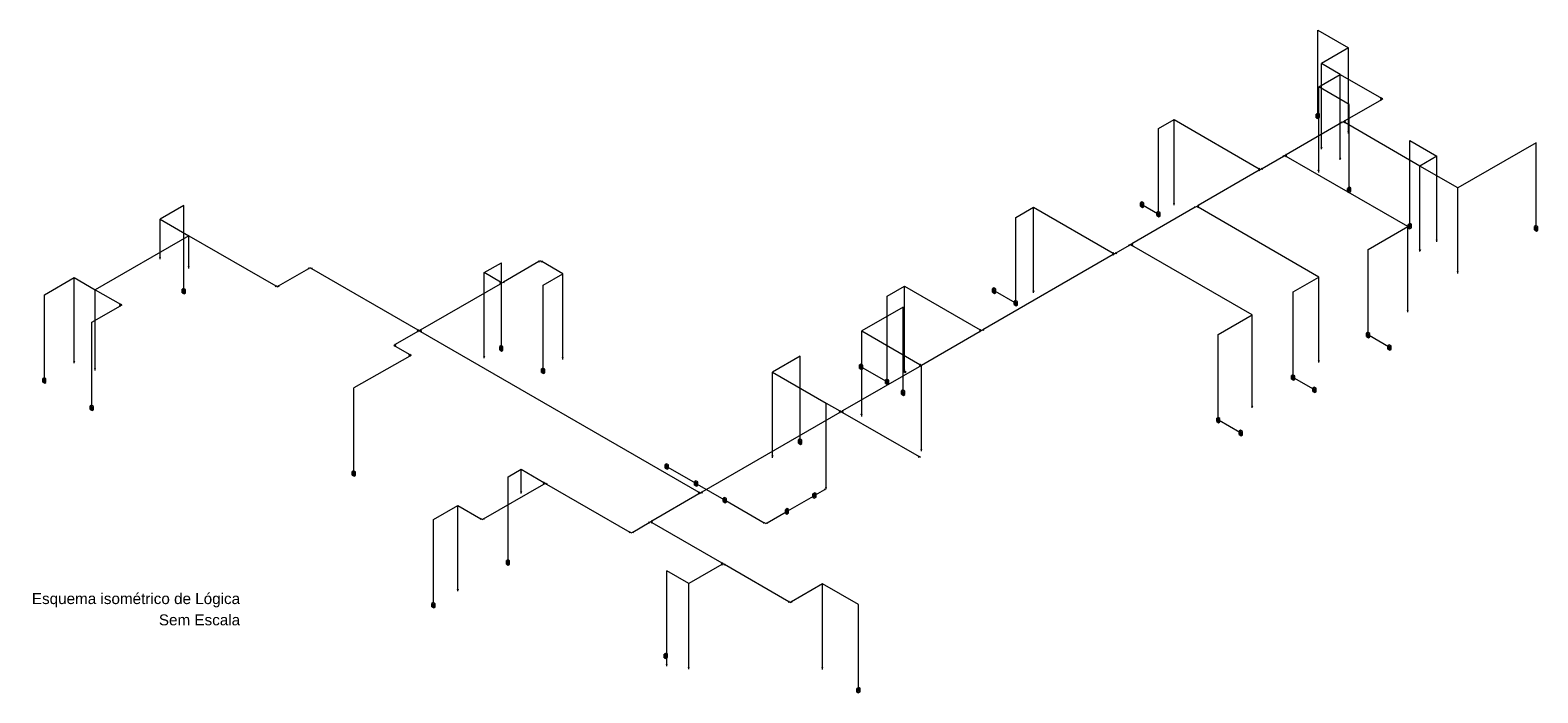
# Model space of a CAD drawing. Header units: feet. Extents: x 0 to 201, y 3 to 56.
# Tile 26 of 26: x 108 to 201, y 15 to 56. Entities that reach past the tile are written whole.
import ezdxf

# ---------------------------------------------------------------- set-up
doc = ezdxf.new("R2010")
doc.units = ezdxf.units.FT
doc.header["$LTSCALE"] = 0.1
doc.header["$MEASUREMENT"] = 0
for name, color, linetype, lineweight in [('DI-Títulos', 3, 'Continuous', 5), ('LO-Condutos', 1, 'Continuous', 5), ('LO-Conexões', 9, 'Continuous', 5)]:
    doc.layers.add(name, color=color, linetype=linetype, lineweight=lineweight)
doc.styles.add('Arial', font='arial.ttf')

msp = doc.modelspace()

# ---------------------------------------------------------------- linework, layer by layer
at = {"layer": 'LO-Condutos', "linetype": 'Continuous'}
for p, q in [((187.573, 50.908), (187.573, 56.099)), ((187.573, 56.099), (189.476, 55)), ((189.476, 55), (187.794, 54.029)), ((189.476, 49.8), (189.476, 55)), ((189.476, 49.8), (189.476, 55)), ((187.621, 52.595), (188.949, 53.362)), ((187.794, 48.829), (187.794, 54.029)), ((188.949, 53.362), (187.794, 54.029)), ((187.794, 48.829), (187.794, 54.029)), ((188.949, 48.162), (188.949, 53.362)), ((188.949, 48.162), (188.949, 53.362)), ((188.949, 48.162), (188.949, 53.362)), ((188.949, 53.362), (191.5, 51.889)), ((187.621, 47.395), (187.621, 52.595)), ((189.506, 51.507), (187.621, 52.595)), ((187.621, 47.395), (187.621, 52.595)), ((191.5, 51.789), (189.233, 50.48)), ((189.506, 46.315), (189.506, 51.507)), ((177.706, 50.014), (178.664, 50.567)), ((178.664, 45.367), (178.664, 50.567)), ((178.664, 45.367), (178.664, 50.567)), ((178.664, 50.567), (183.938, 47.523)), ((177.706, 44.823), (177.706, 50.014)), ((189.059, 50.38), (185.61, 48.388)), ((193.893, 47.689), (189.233, 50.38)), ((193.26, 44.076), (193.26, 49.268)), ((193.26, 49.268), (194.944, 48.296)), ((201.089, 49.133), (196.241, 46.333)), ((201.089, 43.941), (201.089, 49.133)), ((185.437, 48.288), (184.111, 47.523)), ((193.133, 43.945), (185.61, 48.288)), ((194.944, 48.296), (193.893, 47.689)), ((193.893, 42.489), (193.893, 47.689)), ((193.893, 42.489), (193.893, 47.689)), ((196.241, 46.333), (193.893, 47.689)), ((193.893, 42.489), (193.893, 47.689)), ((194.944, 43.096), (194.944, 48.296)), ((194.944, 43.096), (194.944, 48.296)), ((183.938, 47.423), (180.152, 45.237)), ((196.241, 41.133), (196.241, 46.333)), ((196.241, 41.133), (196.241, 46.333)), ((117.342, 45.245), (115.88, 44.401)), ((117.342, 40.053), (117.342, 45.245)), ((168.861, 44.505), (169.971, 45.145)), ((169.971, 39.945), (169.971, 45.145)), ((169.971, 39.945), (169.971, 45.145)), ((169.971, 45.145), (174.896, 42.302)), ((179.979, 45.137), (176.058, 42.874)), ((176.754, 45.264), (177.646, 44.749)), ((187.637, 40.816), (180.152, 45.137)), ((115.88, 42.025), (115.88, 44.401)), ((115.88, 42.025), (115.88, 44.401)), ((115.88, 44.401), (117.656, 43.375)), ((168.861, 39.313), (168.861, 44.505)), ((190.676, 42.526), (193.133, 43.945)), ((193.133, 38.745), (193.133, 43.945)), ((193.133, 38.745), (193.133, 43.945)), ((117.656, 43.375), (111.863, 40.031)), ((117.656, 41.449), (117.656, 43.375)), ((117.656, 41.449), (117.656, 43.375)), ((117.656, 41.449), (117.656, 43.375)), ((117.656, 43.375), (123.045, 40.264)), ((174.896, 42.202), (166.834, 37.548)), ((175.885, 42.774), (175.069, 42.302)), ((183.505, 38.474), (176.058, 42.774)), ((190.676, 37.335), (190.676, 42.526)), ((123.218, 40.264), (125.084, 41.341)), ((125.257, 41.341), (131.839, 37.541)), ((135.944, 41.087), (137.009, 41.702)), ((135.944, 35.887), (135.944, 41.087)), ((136.962, 40.499), (135.944, 41.087)), ((135.944, 35.887), (135.944, 41.087)), ((137.009, 36.51), (137.009, 41.702)), ((139.333, 41.768), (137.135, 40.499)), ((140.816, 41.012), (139.507, 41.768)), ((108.712, 39.711), (110.564, 40.78)), ((110.564, 35.58), (110.564, 40.78)), ((110.564, 35.58), (110.564, 40.78)), ((110.564, 40.78), (111.863, 40.031)), ((132.012, 37.541), (136.962, 40.399)), ((139.597, 40.308), (140.816, 41.012)), ((139.597, 35.116), (139.597, 40.308)), ((140.816, 35.812), (140.816, 41.012)), ((140.816, 35.812), (140.816, 41.012)), ((160.896, 39.629), (161.976, 40.253)), ((161.976, 35.053), (161.976, 40.253)), ((161.976, 35.053), (161.976, 40.253)), ((161.976, 40.253), (166.661, 37.548)), ((186.041, 39.894), (187.637, 40.816)), ((187.637, 35.616), (187.637, 40.816)), ((187.637, 35.616), (187.637, 40.816)), ((108.712, 34.52), (108.712, 39.711)), ((111.863, 35.135), (111.863, 40.031)), ((111.863, 35.135), (111.863, 40.031)), ((111.863, 40.031), (113.419, 39.133)), ((111.863, 35.135), (111.863, 40.031)), ((160.896, 34.438), (160.896, 39.629)), ((167.595, 39.936), (168.801, 39.24)), ((186.041, 34.703), (186.041, 39.894)), ((111.653, 38.013), (113.419, 39.033)), ((161.883, 38.959), (159.322, 37.48)), ((161.883, 33.767), (161.883, 38.959)), ((181.406, 37.262), (183.505, 38.474)), ((183.505, 32.813), (183.505, 38.474)), ((183.505, 32.813), (183.505, 38.474)), ((111.653, 32.822), (111.653, 38.013)), ((131.839, 37.441), (130.439, 36.633)), ((132.012, 37.441), (149.244, 27.492)), ((159.322, 32.28), (159.322, 37.48)), ((159.322, 32.28), (159.322, 37.48)), ((159.322, 37.48), (162.932, 35.395)), ((166.661, 37.448), (163.019, 35.345)), ((130.439, 36.533), (131.334, 36.016)), ((181.406, 32.071), (181.406, 37.262)), ((191.95, 36.491), (190.736, 37.191)), ((131.334, 35.916), (127.873, 33.957)), ((155.517, 35.923), (153.802, 34.933)), ((155.517, 30.732), (155.517, 35.923)), ((153.802, 29.733), (153.802, 34.933)), ((153.802, 29.733), (153.802, 34.933)), ((153.802, 34.933), (157.127, 33.013)), ((163.019, 35.345), (158.14, 32.528)), ((159.355, 35.218), (160.835, 34.364)), ((163.019, 30.145), (163.019, 35.345)), ((163.019, 30.145), (163.019, 35.345)), ((187.302, 33.866), (186.101, 34.559)), ((127.873, 28.765), (127.873, 33.957)), ((157.127, 27.813), (157.127, 33.013)), ((157.127, 27.813), (157.127, 33.013)), ((157.127, 33.013), (157.967, 32.528)), ((157.967, 32.428), (149.417, 27.492)), ((158.14, 32.428), (162.873, 29.696)), ((182.731, 31.197), (181.466, 31.927)), ((147.309, 29.053), (149.008, 28.073)), ((137.422, 28.444), (138.234, 28.913)), ((137.422, 23.252), (137.422, 28.444)), ((138.234, 27.507), (138.234, 28.913)), ((138.234, 27.507), (138.234, 28.913)), ((138.234, 28.913), (139.64, 28.102)), ((135.912, 25.85), (139.64, 28.002)), ((139.813, 28.002), (144.97, 25.025)), ((149.244, 27.392), (146.332, 25.711)), ((149.129, 28.003), (150.786, 27.045)), ((154.758, 26.346), (156.334, 27.256)), ((156.455, 27.326), (157.04, 27.663)), ((132.814, 25.796), (134.323, 26.667)), ((134.323, 21.467), (134.323, 26.667)), ((134.323, 21.467), (134.323, 26.667)), ((134.323, 26.667), (135.739, 25.85)), ((150.908, 26.975), (153.292, 25.599)), ((153.465, 25.599), (154.637, 26.276)), ((132.814, 20.604), (132.814, 25.796)), ((145.143, 25.025), (146.159, 25.611)), ((146.332, 25.611), (150.657, 23.114)), ((147.26, 16.829), (147.26, 22.629)), ((148.625, 21.841), (147.26, 22.629)), ((150.657, 23.014), (148.625, 21.841)), ((154.809, 20.717), (150.83, 23.014)), ((148.625, 16.641), (148.625, 21.841)), ((148.625, 16.641), (148.625, 21.841)), ((156.899, 21.824), (154.983, 20.717)), ((156.899, 16.624), (156.899, 21.824)), ((159.119, 20.542), (156.899, 21.824)), ((156.899, 16.624), (156.899, 21.824)), ((159.119, 15.351), (159.119, 20.542))]:
    msp.add_line(p, q, dxfattribs=at)
at = {"layer": 'LO-Conexões', "color": 3}
for p, q in [((191.457, 51.864), (191.543, 51.914)), ((191.543, 51.764), (191.457, 51.814)), ((191.587, 51.839), (191.5, 51.889)), ((191.587, 51.839), (191.5, 51.789)), ((187.471, 50.68), (187.471, 50.897)), ((187.553, 50.632), (187.553, 50.849)), ((187.592, 50.75), (187.592, 50.967)), ((187.674, 50.702), (187.674, 50.919)), ((189.146, 50.43), (189.059, 50.38)), ((189.146, 50.43), (189.233, 50.48)), ((189.146, 50.43), (189.233, 50.38)), ((189.189, 50.505), (189.276, 50.455)), ((189.103, 50.355), (189.016, 50.405)), ((189.276, 50.405), (189.189, 50.355)), ((189.52, 49.775), (189.433, 49.825)), ((189.52, 49.775), (189.433, 49.825)), ((189.476, 49.7), (189.476, 49.8)), ((189.476, 49.7), (189.476, 49.8)), ((187.837, 48.804), (187.75, 48.854)), ((187.837, 48.804), (187.75, 48.854)), ((187.794, 48.729), (187.794, 48.829)), ((187.794, 48.729), (187.794, 48.829)), ((185.48, 48.263), (185.393, 48.313)), ((185.523, 48.338), (185.437, 48.288)), ((185.523, 48.338), (185.61, 48.388)), ((185.523, 48.338), (185.61, 48.288)), ((185.567, 48.413), (185.653, 48.363)), ((185.653, 48.313), (185.567, 48.263)), ((188.992, 48.137), (188.905, 48.187)), ((188.992, 48.137), (188.905, 48.187)), ((188.992, 48.137), (188.905, 48.187)), ((188.949, 48.062), (188.949, 48.162)), ((188.949, 48.062), (188.949, 48.162)), ((188.949, 48.062), (188.949, 48.162)), ((183.894, 47.498), (183.981, 47.548)), ((183.981, 47.398), (183.894, 47.448)), ((184.024, 47.473), (183.938, 47.523)), ((184.024, 47.473), (183.938, 47.423)), ((184.024, 47.473), (184.111, 47.523)), ((184.068, 47.548), (184.154, 47.498)), ((187.664, 47.37), (187.577, 47.42)), ((187.664, 47.37), (187.577, 47.42)), ((187.621, 47.295), (187.621, 47.395)), ((187.621, 47.295), (187.621, 47.395)), ((189.404, 46.087), (189.404, 46.304)), ((189.486, 46.04), (189.486, 46.257)), ((189.525, 46.157), (189.525, 46.374)), ((189.607, 46.11), (189.607, 46.327)), ((176.592, 45.201), (176.592, 45.418)), ((176.674, 45.249), (176.674, 45.466)), ((176.713, 45.131), (176.713, 45.348)), ((176.795, 45.179), (176.795, 45.396)), ((177.605, 44.617), (177.605, 44.834)), ((177.687, 44.664), (177.687, 44.881)), ((178.708, 45.342), (178.621, 45.392)), ((178.708, 45.342), (178.621, 45.392)), ((178.664, 45.267), (178.664, 45.367)), ((178.664, 45.267), (178.664, 45.367)), ((180.022, 45.112), (179.935, 45.162)), ((180.065, 45.187), (179.979, 45.137)), ((180.065, 45.187), (180.152, 45.237)), ((180.065, 45.187), (180.152, 45.137)), ((180.109, 45.262), (180.195, 45.212)), ((180.195, 45.162), (180.109, 45.112)), ((177.726, 44.547), (177.726, 44.764)), ((177.808, 44.594), (177.808, 44.811)), ((193.159, 43.848), (193.159, 44.065)), ((193.241, 43.801), (193.241, 44.018)), ((193.28, 43.918), (193.28, 44.135)), ((193.362, 43.871), (193.362, 44.088)), ((200.988, 43.736), (200.988, 43.953)), ((201.07, 43.783), (201.07, 44)), ((201.109, 43.666), (201.109, 43.883)), ((201.191, 43.713), (201.191, 43.93)), ((194.987, 43.071), (194.9, 43.121)), ((194.987, 43.071), (194.9, 43.121)), ((194.944, 42.996), (194.944, 43.096)), ((194.944, 42.996), (194.944, 43.096)), ((115.923, 42), (115.837, 42.05)), ((115.923, 42), (115.837, 42.05)), ((115.88, 41.925), (115.88, 42.025)), ((115.88, 41.925), (115.88, 42.025)), ((174.852, 42.277), (174.939, 42.327)), ((174.939, 42.177), (174.852, 42.227)), ((174.982, 42.252), (174.896, 42.302)), ((174.982, 42.252), (174.896, 42.202)), ((174.982, 42.252), (175.069, 42.302)), ((175.025, 42.327), (175.112, 42.277)), ((175.928, 42.749), (175.842, 42.799)), ((175.972, 42.824), (175.885, 42.774)), ((175.972, 42.824), (176.058, 42.874)), ((175.972, 42.824), (176.058, 42.774)), ((176.015, 42.899), (176.102, 42.849)), ((176.102, 42.799), (176.015, 42.749)), ((193.936, 42.464), (193.849, 42.514)), ((193.936, 42.464), (193.849, 42.514)), ((193.936, 42.464), (193.849, 42.514)), ((193.893, 42.389), (193.893, 42.489)), ((193.893, 42.389), (193.893, 42.489)), ((193.893, 42.389), (193.893, 42.489)), ((117.699, 41.424), (117.613, 41.474)), ((117.699, 41.424), (117.613, 41.474)), ((117.699, 41.424), (117.613, 41.474)), ((117.656, 41.349), (117.656, 41.449)), ((117.656, 41.349), (117.656, 41.449)), ((117.656, 41.349), (117.656, 41.449)), ((125.127, 41.316), (125.041, 41.366)), ((125.171, 41.391), (125.084, 41.341)), ((125.171, 41.391), (125.257, 41.341)), ((125.3, 41.366), (125.214, 41.316)), ((139.377, 41.743), (139.29, 41.793)), ((139.42, 41.818), (139.333, 41.768)), ((139.42, 41.818), (139.507, 41.768)), ((139.55, 41.793), (139.463, 41.743)), ((196.284, 41.108), (196.198, 41.158)), ((196.284, 41.108), (196.198, 41.158)), ((196.241, 41.033), (196.241, 41.133)), ((196.241, 41.033), (196.241, 41.133)), ((123.002, 40.239), (123.089, 40.289)), ((123.132, 40.214), (123.045, 40.264)), ((123.132, 40.214), (123.218, 40.264)), ((123.175, 40.289), (123.262, 40.239)), ((136.919, 40.474), (137.006, 40.524)), ((137.006, 40.374), (136.919, 40.424)), ((137.049, 40.449), (136.962, 40.499)), ((137.049, 40.449), (136.962, 40.399)), ((137.049, 40.449), (137.135, 40.499)), ((137.092, 40.524), (137.179, 40.474)), ((117.24, 39.848), (117.24, 40.065)), ((117.322, 39.895), (117.322, 40.112)), ((117.361, 39.778), (117.361, 39.995)), ((117.443, 39.825), (117.443, 40.042)), ((167.432, 39.874), (167.432, 40.091)), ((167.515, 39.921), (167.515, 40.138)), ((167.553, 39.804), (167.553, 40.021)), ((167.636, 39.851), (167.636, 40.068)), ((168.76, 39.107), (168.76, 39.324)), ((168.842, 39.155), (168.842, 39.372)), ((168.881, 39.037), (168.881, 39.254)), ((168.963, 39.085), (168.963, 39.302)), ((170.015, 39.92), (169.928, 39.97)), ((170.015, 39.92), (169.928, 39.97)), ((169.971, 39.845), (169.971, 39.945)), ((169.971, 39.845), (169.971, 39.945)), ((113.375, 39.108), (113.462, 39.158)), ((113.462, 39.008), (113.375, 39.058)), ((113.505, 39.083), (113.419, 39.133)), ((113.505, 39.083), (113.419, 39.033)), ((193.176, 38.72), (193.09, 38.77)), ((193.176, 38.72), (193.09, 38.77)), ((193.133, 38.645), (193.133, 38.745)), ((193.133, 38.645), (193.133, 38.745)), ((131.796, 37.516), (131.882, 37.566)), ((131.882, 37.416), (131.796, 37.466)), ((131.926, 37.491), (131.839, 37.541)), ((131.926, 37.491), (131.839, 37.441)), ((131.926, 37.491), (132.012, 37.541)), ((131.926, 37.491), (132.012, 37.441)), ((131.969, 37.566), (132.056, 37.516)), ((132.056, 37.466), (131.969, 37.416)), ((166.617, 37.523), (166.704, 37.573)), ((166.704, 37.423), (166.617, 37.473)), ((166.747, 37.498), (166.661, 37.548)), ((166.747, 37.498), (166.661, 37.448)), ((166.747, 37.498), (166.834, 37.548)), ((166.791, 37.573), (166.877, 37.523)), ((190.574, 37.129), (190.574, 37.346)), ((190.656, 37.176), (190.656, 37.393)), ((130.352, 36.583), (130.439, 36.633)), ((130.352, 36.583), (130.439, 36.533)), ((130.395, 36.658), (130.482, 36.608)), ((130.482, 36.558), (130.395, 36.508)), ((136.907, 36.304), (136.907, 36.521)), ((136.99, 36.352), (136.99, 36.569)), ((137.029, 36.234), (137.029, 36.451)), ((137.111, 36.282), (137.111, 36.499)), ((190.695, 37.059), (190.695, 37.276)), ((190.778, 37.106), (190.778, 37.323)), ((191.909, 36.358), (191.909, 36.575)), ((191.991, 36.406), (191.991, 36.623)), ((192.03, 36.288), (192.03, 36.505)), ((192.112, 36.336), (192.112, 36.553)), ((110.608, 35.555), (110.521, 35.605)), ((110.608, 35.555), (110.521, 35.605)), ((110.564, 35.48), (110.564, 35.58)), ((110.564, 35.48), (110.564, 35.58)), ((131.291, 35.991), (131.377, 36.041)), ((131.377, 35.891), (131.291, 35.942)), ((131.421, 35.966), (131.334, 36.016)), ((131.421, 35.966), (131.334, 35.916)), ((135.987, 35.862), (135.901, 35.912)), ((135.987, 35.862), (135.901, 35.912)), ((135.944, 35.787), (135.944, 35.887)), ((135.944, 35.787), (135.944, 35.887)), ((140.86, 35.787), (140.773, 35.837)), ((140.86, 35.787), (140.773, 35.837)), ((140.816, 35.712), (140.816, 35.812)), ((140.816, 35.712), (140.816, 35.812)), ((187.68, 35.591), (187.594, 35.641)), ((187.68, 35.591), (187.594, 35.641)), ((187.637, 35.516), (187.637, 35.616)), ((187.637, 35.516), (187.637, 35.616)), ((108.693, 34.361), (108.693, 34.578)), ((111.906, 35.11), (111.82, 35.16)), ((111.906, 35.11), (111.82, 35.16)), ((111.906, 35.11), (111.82, 35.16)), ((111.863, 35.035), (111.863, 35.135)), ((111.863, 35.035), (111.863, 35.135)), ((111.863, 35.035), (111.863, 35.135)), ((139.496, 34.911), (139.496, 35.128)), ((139.578, 34.958), (139.578, 35.175)), ((139.617, 34.841), (139.617, 35.058)), ((139.699, 34.888), (139.699, 35.105)), ((159.193, 35.156), (159.193, 35.373)), ((159.275, 35.204), (159.275, 35.421)), ((159.314, 35.086), (159.314, 35.303)), ((159.396, 35.134), (159.396, 35.351)), ((162.019, 35.028), (161.932, 35.078)), ((162.019, 35.028), (161.932, 35.078)), ((161.976, 34.953), (161.976, 35.053)), ((161.976, 34.953), (161.976, 35.053)), ((162.889, 35.37), (162.976, 35.42)), ((163.019, 35.345), (162.932, 35.395)), ((185.939, 34.497), (185.939, 34.714)), ((186.021, 34.544), (186.021, 34.761)), ((186.06, 34.427), (186.06, 34.644)), ((186.142, 34.474), (186.142, 34.691)), ((108.611, 34.314), (108.611, 34.531)), ((108.732, 34.244), (108.732, 34.461)), ((108.814, 34.291), (108.814, 34.508)), ((160.794, 34.232), (160.794, 34.449)), ((160.876, 34.279), (160.876, 34.496)), ((160.915, 34.162), (160.915, 34.379)), ((160.997, 34.209), (160.997, 34.426)), ((161.781, 33.561), (161.781, 33.778)), ((161.863, 33.609), (161.863, 33.826)), ((161.902, 33.491), (161.902, 33.708)), ((161.985, 33.539), (161.985, 33.756)), ((187.261, 33.734), (187.261, 33.951)), ((187.343, 33.781), (187.343, 33.998)), ((187.382, 33.664), (187.382, 33.881)), ((187.464, 33.711), (187.464, 33.928)), ((111.551, 32.616), (111.551, 32.833)), ((111.634, 32.664), (111.634, 32.881)), ((111.673, 32.546), (111.673, 32.763)), ((111.755, 32.594), (111.755, 32.811)), ((183.548, 32.788), (183.462, 32.838)), ((183.548, 32.788), (183.462, 32.838)), ((183.505, 32.713), (183.505, 32.813)), ((183.505, 32.713), (183.505, 32.813)), ((157.923, 32.503), (158.01, 32.553)), ((158.01, 32.403), (157.923, 32.453)), ((158.053, 32.478), (157.967, 32.528)), ((158.053, 32.478), (157.967, 32.428)), ((158.053, 32.478), (158.14, 32.528)), ((158.053, 32.478), (158.14, 32.428)), ((158.096, 32.553), (158.183, 32.503)), ((158.183, 32.453), (158.096, 32.403)), ((159.365, 32.255), (159.278, 32.305)), ((159.365, 32.255), (159.278, 32.305)), ((159.322, 32.18), (159.322, 32.28)), ((159.322, 32.18), (159.322, 32.28)), ((181.304, 31.865), (181.304, 32.082)), ((181.386, 31.912), (181.386, 32.129)), ((181.425, 31.795), (181.425, 32.012)), ((181.507, 31.842), (181.507, 32.059)), ((182.689, 31.065), (182.689, 31.282)), ((182.772, 31.112), (182.772, 31.329)), ((182.811, 30.995), (182.811, 31.212)), ((182.893, 31.042), (182.893, 31.259)), ((155.416, 30.526), (155.416, 30.743)), ((155.498, 30.574), (155.498, 30.791)), ((155.537, 30.456), (155.537, 30.673)), ((155.619, 30.504), (155.619, 30.721)), ((163.062, 30.12), (162.976, 30.17)), ((163.062, 30.12), (162.976, 30.17)), ((163.019, 30.045), (163.019, 30.145)), ((163.019, 30.045), (163.019, 30.145)), ((147.146, 28.991), (147.146, 29.208)), ((147.229, 29.039), (147.229, 29.256)), ((147.268, 28.921), (147.268, 29.138)), ((147.35, 28.969), (147.35, 29.186)), ((153.845, 29.708), (153.759, 29.758)), ((153.845, 29.708), (153.759, 29.758)), ((153.802, 29.633), (153.802, 29.733)), ((153.802, 29.633), (153.802, 29.733)), ((162.83, 29.671), (162.916, 29.721)), ((162.96, 29.646), (162.873, 29.696)), ((127.772, 28.559), (127.772, 28.776)), ((127.854, 28.607), (127.854, 28.824)), ((127.893, 28.489), (127.893, 28.706)), ((127.975, 28.537), (127.975, 28.754)), ((139.596, 28.077), (139.683, 28.127)), ((139.683, 27.977), (139.596, 28.027)), ((139.726, 28.052), (139.64, 28.102)), ((139.726, 28.052), (139.64, 28.002)), ((139.726, 28.052), (139.813, 28.002)), ((139.856, 28.027), (139.77, 27.977)), ((148.966, 27.94), (148.966, 28.157)), ((149.049, 27.988), (149.049, 28.205)), ((149.088, 27.87), (149.088, 28.087)), ((149.17, 27.918), (149.17, 28.135)), ((138.278, 27.482), (138.191, 27.532)), ((138.278, 27.482), (138.191, 27.532)), ((138.234, 27.407), (138.234, 27.507)), ((138.234, 27.407), (138.234, 27.507)), ((149.201, 27.467), (149.287, 27.517)), ((149.287, 27.367), (149.201, 27.417)), ((149.33, 27.442), (149.244, 27.492)), ((149.33, 27.442), (149.244, 27.392)), ((149.33, 27.442), (149.417, 27.492)), ((149.374, 27.517), (149.46, 27.467)), ((150.745, 26.913), (150.745, 27.13)), ((150.828, 26.961), (150.828, 27.178)), ((150.949, 26.891), (150.949, 27.108)), ((156.293, 27.171), (156.293, 27.388)), ((156.375, 27.123), (156.375, 27.34)), ((156.414, 27.241), (156.414, 27.458)), ((156.496, 27.193), (156.496, 27.41)), ((157.04, 27.613), (157.04, 27.713)), ((157.127, 27.713), (157.04, 27.663)), ((157.083, 27.788), (157.17, 27.838)), ((157.083, 27.788), (157.17, 27.838)), ((157.127, 27.713), (157.127, 27.813)), ((157.127, 27.713), (157.127, 27.813)), ((150.867, 26.843), (150.867, 27.06)), ((154.596, 26.191), (154.596, 26.408)), ((154.678, 26.144), (154.678, 26.361)), ((154.717, 26.261), (154.717, 26.478)), ((154.8, 26.214), (154.8, 26.431)), ((135.696, 25.825), (135.782, 25.875)), ((135.826, 25.8), (135.739, 25.85)), ((135.826, 25.8), (135.912, 25.85)), ((135.869, 25.875), (135.955, 25.825)), ((146.202, 25.586), (146.116, 25.636)), ((146.246, 25.661), (146.159, 25.611)), ((146.246, 25.661), (146.332, 25.711)), ((146.246, 25.661), (146.332, 25.611)), ((146.289, 25.736), (146.375, 25.686)), ((146.375, 25.636), (146.289, 25.586)), ((153.248, 25.574), (153.335, 25.624)), ((153.378, 25.549), (153.292, 25.599)), ((153.378, 25.549), (153.465, 25.599)), ((153.422, 25.624), (153.508, 25.574)), ((144.926, 25), (145.013, 25.05)), ((145.056, 24.975), (144.97, 25.025)), ((145.056, 24.975), (145.143, 25.025)), ((145.1, 25.05), (145.186, 25)), ((137.32, 23.047), (137.32, 23.264)), ((137.402, 23.094), (137.402, 23.311)), ((137.441, 22.977), (137.441, 23.194)), ((137.523, 23.024), (137.523, 23.241)), ((150.614, 23.089), (150.7, 23.139)), ((150.7, 22.989), (150.614, 23.039)), ((150.744, 23.064), (150.657, 23.114)), ((150.744, 23.064), (150.657, 23.014)), ((150.744, 23.064), (150.83, 23.014)), ((150.874, 23.039), (150.787, 22.989)), ((134.367, 21.442), (134.28, 21.492)), ((134.367, 21.442), (134.28, 21.492)), ((132.713, 20.399), (132.713, 20.616)), ((132.795, 20.446), (132.795, 20.663)), ((132.834, 20.329), (132.834, 20.546)), ((132.916, 20.376), (132.916, 20.593)), ((134.323, 21.367), (134.323, 21.467)), ((134.323, 21.367), (134.323, 21.467)), ((154.766, 20.692), (154.853, 20.742)), ((154.896, 20.667), (154.809, 20.717)), ((154.896, 20.667), (154.983, 20.717)), ((154.939, 20.742), (155.026, 20.692)), ((147.089, 17.25), (147.089, 17.467)), ((147.171, 17.202), (147.171, 17.419)), ((147.21, 17.32), (147.21, 17.537)), ((147.217, 16.804), (147.303, 16.854)), ((147.26, 16.729), (147.26, 16.829)), ((147.293, 17.272), (147.293, 17.489)), ((148.669, 16.616), (148.582, 16.666)), ((148.669, 16.616), (148.582, 16.666)), ((148.625, 16.541), (148.625, 16.641)), ((148.625, 16.541), (148.625, 16.641)), ((156.943, 16.599), (156.856, 16.649)), ((156.943, 16.599), (156.856, 16.649)), ((156.899, 16.524), (156.899, 16.624)), ((156.899, 16.524), (156.899, 16.624)), ((159.017, 15.123), (159.017, 15.34)), ((159.099, 15.075), (159.099, 15.292)), ((159.138, 15.193), (159.138, 15.41)), ((159.22, 15.145), (159.22, 15.362))]:
    msp.add_line(p, q, dxfattribs=at)
for points in [[(187.592, 50.967), (187.471, 50.897), (187.553, 50.849), (187.674, 50.919), (187.592, 50.967)], [(187.592, 50.75), (187.471, 50.68), (187.553, 50.632), (187.674, 50.702), (187.592, 50.75)], [(189.486, 46.257), (189.607, 46.327), (189.525, 46.374), (189.404, 46.304), (189.486, 46.257)], [(189.486, 46.04), (189.607, 46.11), (189.525, 46.157), (189.404, 46.087), (189.486, 46.04)], [(176.592, 45.418), (176.713, 45.348), (176.795, 45.396), (176.674, 45.466), (176.592, 45.418)], [(176.592, 45.201), (176.713, 45.131), (176.795, 45.179), (176.674, 45.249), (176.592, 45.201)], [(177.605, 44.834), (177.726, 44.764), (177.808, 44.811), (177.687, 44.881), (177.605, 44.834)], [(177.605, 44.617), (177.726, 44.547), (177.808, 44.594), (177.687, 44.664), (177.605, 44.617)], [(193.28, 44.135), (193.159, 44.065), (193.241, 44.018), (193.362, 44.088), (193.28, 44.135)], [(193.28, 43.918), (193.159, 43.848), (193.241, 43.801), (193.362, 43.871), (193.28, 43.918)], [(201.191, 43.93), (201.07, 44), (200.988, 43.953), (201.109, 43.883), (201.191, 43.93)], [(201.191, 43.713), (201.07, 43.783), (200.988, 43.736), (201.109, 43.666), (201.191, 43.713)], [(117.443, 40.042), (117.322, 40.112), (117.24, 40.065), (117.361, 39.995), (117.443, 40.042)], [(117.443, 39.825), (117.322, 39.895), (117.24, 39.848), (117.361, 39.778), (117.443, 39.825)], [(167.432, 40.091), (167.553, 40.021), (167.636, 40.068), (167.515, 40.138), (167.432, 40.091)], [(167.432, 39.874), (167.553, 39.804), (167.636, 39.851), (167.515, 39.921), (167.432, 39.874)], [(168.76, 39.324), (168.881, 39.254), (168.963, 39.302), (168.842, 39.372), (168.76, 39.324)], [(168.76, 39.107), (168.881, 39.037), (168.963, 39.085), (168.842, 39.155), (168.76, 39.107)], [(190.574, 37.346), (190.695, 37.276), (190.778, 37.323), (190.656, 37.393), (190.574, 37.346)], [(137.111, 36.499), (136.99, 36.569), (136.907, 36.521), (137.029, 36.451), (137.111, 36.499)], [(190.574, 37.129), (190.695, 37.059), (190.778, 37.106), (190.656, 37.176), (190.574, 37.129)], [(191.909, 36.575), (192.03, 36.505), (192.112, 36.553), (191.991, 36.623), (191.909, 36.575)], [(137.111, 36.282), (136.99, 36.352), (136.907, 36.304), (137.029, 36.234), (137.111, 36.282)], [(191.909, 36.358), (192.03, 36.288), (192.112, 36.336), (191.991, 36.406), (191.909, 36.358)], [(108.611, 34.531), (108.732, 34.461), (108.814, 34.508), (108.693, 34.578), (108.611, 34.531)], [(139.496, 35.128), (139.617, 35.058), (139.699, 35.105), (139.578, 35.175), (139.496, 35.128)], [(139.496, 34.911), (139.617, 34.841), (139.699, 34.888), (139.578, 34.958), (139.496, 34.911)], [(159.193, 35.373), (159.314, 35.303), (159.396, 35.351), (159.275, 35.421), (159.193, 35.373)], [(159.193, 35.156), (159.314, 35.086), (159.396, 35.134), (159.275, 35.204), (159.193, 35.156)], [(185.939, 34.714), (186.06, 34.644), (186.142, 34.691), (186.021, 34.761), (185.939, 34.714)], [(185.939, 34.497), (186.06, 34.427), (186.142, 34.474), (186.021, 34.544), (185.939, 34.497)], [(108.611, 34.314), (108.732, 34.244), (108.814, 34.291), (108.693, 34.361), (108.611, 34.314)], [(160.794, 34.449), (160.915, 34.379), (160.997, 34.426), (160.876, 34.496), (160.794, 34.449)], [(160.794, 34.232), (160.915, 34.162), (160.997, 34.209), (160.876, 34.279), (160.794, 34.232)], [(161.985, 33.756), (161.863, 33.826), (161.781, 33.778), (161.902, 33.708), (161.985, 33.756)], [(187.261, 33.951), (187.382, 33.881), (187.464, 33.928), (187.343, 33.998), (187.261, 33.951)], [(187.261, 33.734), (187.382, 33.664), (187.464, 33.711), (187.343, 33.781), (187.261, 33.734)], [(111.551, 32.833), (111.673, 32.763), (111.755, 32.811), (111.634, 32.881), (111.551, 32.833)], [(161.985, 33.539), (161.863, 33.609), (161.781, 33.561), (161.902, 33.491), (161.985, 33.539)], [(111.551, 32.616), (111.673, 32.546), (111.755, 32.594), (111.634, 32.664), (111.551, 32.616)], [(181.304, 32.082), (181.425, 32.012), (181.507, 32.059), (181.386, 32.129), (181.304, 32.082)], [(181.304, 31.865), (181.425, 31.795), (181.507, 31.842), (181.386, 31.912), (181.304, 31.865)], [(182.689, 31.282), (182.811, 31.212), (182.893, 31.259), (182.772, 31.329), (182.689, 31.282)], [(182.689, 31.065), (182.811, 30.995), (182.893, 31.042), (182.772, 31.112), (182.689, 31.065)], [(155.619, 30.721), (155.498, 30.791), (155.416, 30.743), (155.537, 30.673), (155.619, 30.721)], [(155.619, 30.504), (155.498, 30.574), (155.416, 30.526), (155.537, 30.456), (155.619, 30.504)], [(147.146, 29.208), (147.268, 29.138), (147.35, 29.186), (147.229, 29.256), (147.146, 29.208)], [(147.146, 28.991), (147.268, 28.921), (147.35, 28.969), (147.229, 29.039), (147.146, 28.991)], [(127.772, 28.776), (127.893, 28.706), (127.975, 28.754), (127.854, 28.824), (127.772, 28.776)], [(127.772, 28.559), (127.893, 28.489), (127.975, 28.537), (127.854, 28.607), (127.772, 28.559)], [(148.966, 28.157), (149.088, 28.087), (149.17, 28.135), (149.049, 28.205), (148.966, 28.157)], [(148.966, 27.94), (149.088, 27.87), (149.17, 27.918), (149.049, 27.988), (148.966, 27.94)], [(150.745, 27.13), (150.867, 27.06), (150.949, 27.108), (150.828, 27.178), (150.745, 27.13)], [(156.375, 27.34), (156.496, 27.41), (156.414, 27.458), (156.293, 27.388), (156.375, 27.34)], [(156.375, 27.123), (156.496, 27.193), (156.414, 27.241), (156.293, 27.171), (156.375, 27.123)], [(150.745, 26.913), (150.867, 26.843), (150.949, 26.891), (150.828, 26.961), (150.745, 26.913)], [(154.678, 26.361), (154.8, 26.431), (154.717, 26.478), (154.596, 26.408), (154.678, 26.361)], [(154.678, 26.144), (154.8, 26.214), (154.717, 26.261), (154.596, 26.191), (154.678, 26.144)], [(137.32, 23.264), (137.441, 23.194), (137.523, 23.241), (137.402, 23.311), (137.32, 23.264)], [(137.32, 23.047), (137.441, 22.977), (137.523, 23.024), (137.402, 23.094), (137.32, 23.047)], [(132.713, 20.616), (132.834, 20.546), (132.916, 20.593), (132.795, 20.663), (132.713, 20.616)], [(132.713, 20.399), (132.834, 20.329), (132.916, 20.376), (132.795, 20.446), (132.713, 20.399)], [(147.21, 17.537), (147.089, 17.467), (147.171, 17.419), (147.293, 17.489), (147.21, 17.537)], [(147.21, 17.32), (147.089, 17.25), (147.171, 17.202), (147.293, 17.272), (147.21, 17.32)], [(159.099, 15.292), (159.22, 15.362), (159.138, 15.41), (159.017, 15.34), (159.099, 15.292)], [(159.099, 15.075), (159.22, 15.145), (159.138, 15.193), (159.017, 15.123), (159.099, 15.075)]]:
    msp.add_lwpolyline(points, dxfattribs=at)
at = {"layer": 'LO-Conexões'}
msp.add_circle((162.002, 34.938), 0.05, dxfattribs=at)

# ---------------------------------------------------------------- texts
at = {"layer": 'DI-Títulos', "color": 1, "char_height": 0.675, "attachment_point": 9, "line_spacing_factor": 0.6, "style": 'Arial'}
for s, insert, width in [('Esquema isométrico de Lógica', (120.834, 20.367), 25.78479), ('Sem Escala', (120.834, 19.244), 9.85438)]:
    msp.add_mtext(s, dxfattribs=dict(at, insert=insert, width=width))

doc.saveas('drawing.dxf')
